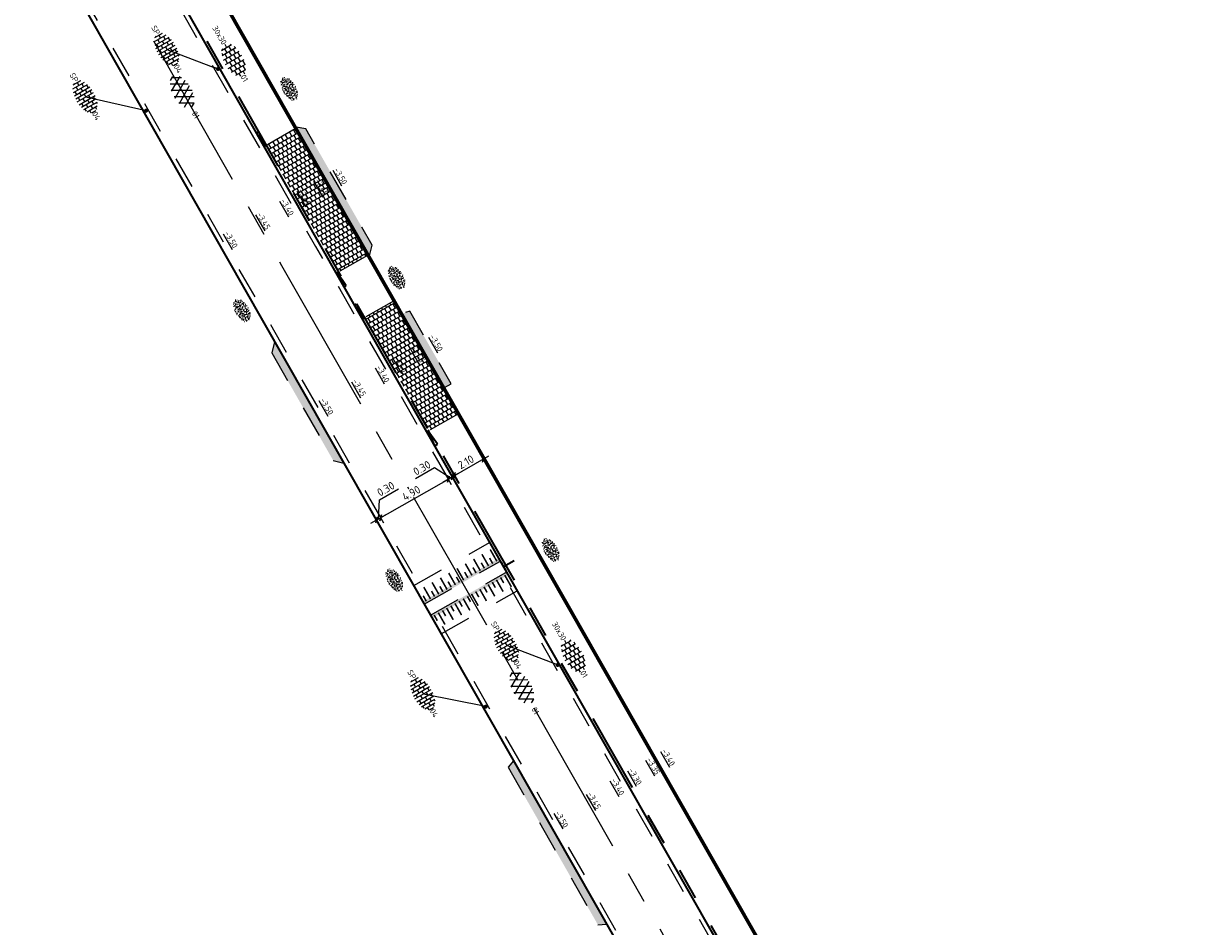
# Model space of a CAD drawing. Header units: metres. Extents: x 111691 to 117439, y 474133 to 478789.
# Tile 46 of 127: x 114739 to 114813, y 475808 to 475865. Entities that reach past the tile are written whole.
import ezdxf
from ezdxf.enums import TextEntityAlignment as Align

# ---------------------------------------------------------------- set-up
doc = ezdxf.new("R2010")
doc.units = ezdxf.units.M
for name, pattern in [('AM-AS', [16, 10, -2, 2, -2]), ('VH-TROTTOIRBAND_130-150', [15, 5, -2, 2, -2, 2, -2]), ('XX-HIDDEN', [4, 2, -2])]:
    doc.linetypes.add(name, pattern=pattern)
doc.layers.get('Defpoints').update_dxf_attribs({"lineweight": 25})
for name, color, linetype, lineweight in [('N-WE-AM-AS-G', 10, 'AM-AS', 18), ('N-WE-GR-GRAS-S', 60, 'Continuous', 25), ('N-WE-VH-HOOGTELABEL-T18', 2, 'Continuous', 18), ('N-WE-VH-KANTOPSLUITING_OPSLUITBAND_100X200-G', 150, 'Continuous', 35), ('N-WE-VH-KANTOPSLUITING_TROTTOIRBAND_130 150-G', 210, 'VH-TROTTOIRBAND_130-150', 35), ('N-WE-VH-KANTOPSLUITING_VERLOOPBAND-G', 40, 'Continuous', 35), ('N-WE-VH-KANTOPSLUITING_VOORKANTBAND-G', 7, 'Continuous', 35), ('N-WE-VH-KANTVERHARDING-G', 1, 'Continuous', 35), ('N-WE-VH-MAATVOERING-M', 7, 'Continuous', 18), ('N-WE-VH-MARKERING_DREMPEL-G', 7, 'Continuous', 25), ('N-WE-VH-MARKERING_VOP-A', 7, 'Continuous', 25), ('N-WE-VH-MATERIAALGRENS-G', 7, 'XX-HIDDEN', 18), ('N-WE-VH-VERHARDING_ASFALT-G', 252, 'Continuous', 35), ('N-WE-VH-VERHARDING_ASFALT-S', 7, 'Continuous', 25), ('N-WE-VH-VERHARDING_HERSTRATEN-S', 253, 'Continuous', 25), ('N-WE-VH-VERHARDING_TEGEL-S', 7, 'Continuous', 25), ('N-WE-VH-VERHARDING_TEGEL60-A', 252, 'Continuous', 18), ('X-XX-AL-AANPIJLING_SYMBOLEN-T25', 7, 'Continuous', 25)]:
    doc.layers.add(name, color=color, linetype=linetype, lineweight=lineweight)
doc.styles.add('ISO', font='NLCS-ISO.ttf')
doc.styles.add('NLCS-ISO', font='NLCS-ISO.ttf')
doc.styles.add('NLCS-ISO-ANNOTATIEF-T25', font='NLCS-ISO.ttf', dxfattribs={"height": 2.5})
doc.styles.add('NLCS-ISO-M200-T18', font='NLCS-ISO.ttf', dxfattribs={"height": 0.36})
doc.dimstyles.new('M200T25-PIJL', dxfattribs={"dimscale": 0.2, "dimtxt": 2.5, "dimasz": 2, "dimexe": 1, "dimexo": 0.25, "dimgap": 0.75, "dimtad": 1, "dimzin": 0, "dimdsep": 46, "dimtxsty": 'ISO', "dimcen": 0, "dimdle": 1, "dimse1": 1, "dimse2": 1, "dimclrt": 2, "dimazin": 0, "dimtfac": 1, "dimtdec": 4, "dimtmove": 2, "dimatfit": 3, "dimfxl": 1, "dimtolj": 1, "dimtzin": 0, "dimarcsym": 0})
doc.dimstyles.new('NLCS-ANNOTATIEF-T25-SCHRAP_L2_H1', dxfattribs={"dimtxt": 2.5, "dimasz": 1.4, "dimexe": 2, "dimexo": 2, "dimgap": 0.7, "dimtad": 1, "dimzin": 0, "dimdsep": 46, "dimtxsty": 'NLCS-ISO-ANNOTATIEF-T25', "dimblk": 'OBLIQUE', "dimcen": 0, "dimdle": 2, "dimclrd": 256, "dimclre": 256, "dimclrt": 256, "dimadec": 1, "dimazin": 0, "dimtfac": 1, "dimtdec": 3, "dimtofl": 0, "dimtmove": 0, "dimatfit": 3, "dimldrblk": 'OBLIQUE', "dimfxl": 2, "dimfxlon": 1, "dimtfillclr": 256, "dimtolj": 1, "dimtzin": 0, "dimlwd": -1, "dimlwe": -1, "dimarcsym": 0})
pattern_1 = [(299.72, (0, 0), (0.278997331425, -0.18617327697), [0.3, -0.3]), (29.72, (0, 0), (-0.14872855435, 0.26053755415), [])]

# ---------------------------------------------------------------- blocks, each defined once
blk = doc.blocks.new('SVH-ASFALT-SO')
at = {"ltscale": 0.1}
for p, q in [((-3.36, 2.17), (-1.83, 4.83)), ((0.36, -0.07), (-2.31, 4.55)), ((-1.91, 0.69), (0.95, 5.64)), ((2.75, -0.22), (-0.47, 5.37)), ((0, 0), (3.27, 5.66)), ((4.87, 0.12), (1.65, 5.7)), ((2.18, -0.23), (5.32, 5.22)), ((6.7, 0.95), (4.04, 5.55)), ((4.66, 0.07), (7.07, 4.25)), ((7.83, 2.99), (7.15, 4.18)), ((-2.72, 1.26), (-3.45, 2.54))]:
    blk.add_line(p, q, dxfattribs=at)
at = {"style": 'NLCS-ISO'}
blk.add_attdef('KLEUR', text='', height=1.8, dxfattribs=at).set_placement((9.49, 2.74), align=Align.MIDDLE_LEFT)
at = {"style": 'NLCS-ISO', "flags": 1}
blk.add_attdef('FUNCTIE', text='', height=1.8, dxfattribs=at).set_placement((0.12, -3.58), align=Align.MIDDLE_CENTER)
blk = doc.blocks.new('SVH-BSS_KEIFORMAAT_HALFST-SO')
at = {"ltscale": 0.1}
for p, q in [((-5.46, 1.05), (-5.25, 1.05)), ((-5.25, -1.46), (-5.25, 1.28)), ((-5.25, 0), (-4.2, 0)), ((-4.2, -2.2), (-4.2, 2.03)), ((-4.2, 1.05), (-3.15, 1.05)), ((-3.15, -2.63), (-3.15, 2.46)), ((-3.15, 2.1), (-2.1, 2.1)), ((-3.15, 0), (-2.1, 0)), ((-2.1, -2.89), (-2.1, 2.72)), ((-2.1, 1.05), (-1.05, 1.05)), ((-1.05, -3.03), (-1.05, 2.86)), ((-1.05, 2.1), (0, 2.1)), ((-1.05, 0), (0, 0)), ((0, -3.06), (0, 2.88)), ((0, 1.05), (1.05, 1.05)), ((1.05, -2.98), (1.05, 2.81)), ((1.05, 2.1), (2.1, 2.1)), ((1.05, 0), (2.1, 0)), ((2.1, -2.8), (2.1, 2.62)), ((2.1, 1.05), (3.15, 1.05)), ((3.15, -2.47), (3.15, 2.3)), ((3.15, 2.1), (3.61, 2.1)), ((3.15, 0), (4.2, 0)), ((4.2, -1.94), (4.2, 1.76)), ((4.2, 1.05), (5, 1.05)), ((5.25, -0.83), (5.25, 0.66)), ((5.25, 0), (5.43, 0)), ((-5.58, -1.05), (-5.25, -1.05)), ((-4.39, -2.1), (-4.2, -2.1)), ((-4.2, -1.05), (-3.15, -1.05)), ((-3.15, -2.1), (-2.1, -2.1)), ((-2.1, -1.05), (-1.05, -1.05)), ((-1.05, -2.1), (0, -2.1)), ((0, -1.05), (1.05, -1.05)), ((1.05, -2.1), (2.1, -2.1)), ((2.1, -1.05), (3.15, -1.05)), ((3.15, -2.1), (3.93, -2.1)), ((4.2, -1.05), (5.12, -1.05))]:
    blk.add_line(p, q, dxfattribs=at)
at = {"style": 'NLCS-ISO'}
blk.add_attdef('FORMAAT', text='', height=1.8, dxfattribs=at).set_placement((-5.68, -0.09), align=Align.MIDDLE_RIGHT)
blk.add_attdef('KLEUR', text='', height=1.8, dxfattribs=at).set_placement((5.53, -0.09), align=Align.MIDDLE_LEFT)
at = {"style": 'NLCS-ISO', "flags": 1}
blk.add_attdef('FUNCTIE', text='', height=1.8, dxfattribs=at).set_placement((0.12, -3.58), align=Align.MIDDLE_CENTER)
blk = doc.blocks.new('SVH-TEGEL_300X300_DUN_HALFST-SO')
for p, q in [((-5.66, 0), (-4.5, 0)), ((-4.89, 1.5), (-4.5, 1.5)), ((-4.5, -1.8), (-4.5, 1.8)), ((-4.5, 0.75), (-3, 0.75)), ((-3.7, 2.25), (-3, 2.25)), ((-3, -2.52), (-3, 2.52)), ((-3, 1.5), (-1.5, 1.5)), ((-3, 0), (-1.5, 0)), ((-1.5, -2.87), (-1.5, 2.87)), ((-1.5, 2.25), (0, 2.25)), ((-1.5, 0.75), (0, 0.75)), ((0, -2.97), (0, 2.97)), ((0, 1.5), (1.5, 1.5)), ((0, 0), (1.5, 0)), ((1.5, -2.87), (1.5, 2.87)), ((1.5, 2.25), (3, 2.25)), ((1.5, 0.75), (3, 0.75)), ((3, -2.52), (3, 2.52)), ((3, 1.5), (4.5, 1.5)), ((3, 0), (4.5, 0)), ((4.5, -1.8), (4.5, 1.8)), ((4.5, 0.75), (5.48, 0.75)), ((-4.89, -1.5), (-4.5, -1.5)), ((-4.5, -0.75), (-3, -0.75)), ((-3.7, -2.25), (-3, -2.25)), ((-3, -1.5), (-1.5, -1.5)), ((-1.5, -0.75), (0, -0.75)), ((-1.5, -2.25), (0, -2.25)), ((0, -1.5), (1.5, -1.5)), ((1.5, -0.75), (3, -0.75)), ((1.5, -2.25), (3, -2.25)), ((3, -1.5), (4.5, -1.5)), ((4.5, -0.75), (5.48, -0.75))]:
    blk.add_line(p, q)
at = {"style": 'NLCS-ISO'}
blk.add_attdef('FORMAAT', text='', height=1.8, dxfattribs=at).set_placement((-5.76, 0), align=Align.MIDDLE_RIGHT)
blk.add_attdef('KLEUR', text='', height=1.8, dxfattribs=at).set_placement((5.58, 0), align=Align.MIDDLE_LEFT)
at = {"style": 'NLCS-ISO', "flags": 1}
blk.add_attdef('FUNCTIE', text='', height=1.8, dxfattribs=at).set_placement((0.12, -3.58), align=Align.MIDDLE_CENTER)
blk = doc.blocks.new('SGR-GRAS_01-SO')
at = {"ltscale": 0.1}
for p, q in [((-1.96, -0.07), (-1.98, 0)), ((-1.93, 0.19), (-1.93, 0.24)), ((-1.89, 0.24), (-1.92, 0.25)), ((-1.67, 0.02), (-1.6, 0.04)), ((-1.6, 0.24), (-1.65, 0.29)), ((-1.53, 0.32), (-1.6, 0.35)), ((-1.45, 0.64), (-1.52, 0.66)), ((-1.52, 0.19), (-1.44, 0.19)), ((-1.47, 0.58), (-1.48, 0.65)), ((-1.43, 0.48), (-1.35, 0.5)), ((-1.36, 0.21), (-1.43, 0.23)), ((-1.42, 0.13), (-1.36, 0.17)), ((-1.38, 0.11), (-1.32, 0.16)), ((-1.37, 0.01), (-1.38, 0.08)), ((-1.33, 0.11), (-1.33, 0.19)), ((-1.3, 0.76), (-1.32, 0.77)), ((-1.28, 0.68), (-1.28, 0.76)), ((-1.17, 0.39), (-1.23, 0.43)), ((-1.17, 0.24), (-1.22, 0.29)), ((-1.15, 0.65), (-1.21, 0.7)), ((-1.11, 0.17), (-1.04, 0.19)), ((-1.03, 0.03), (-1.1, 0.07)), ((-0.94, 0.84), (-1, 0.88)), ((-0.97, 0.51), (-0.92, 0.57)), ((-0.89, 0.5), (-0.97, 0.52)), ((-0.94, 0.19), (-0.87, 0.19)), ((-0.92, 0.42), (-0.86, 0.46)), ((-0.89, 0.81), (-0.82, 0.81)), ((-0.87, 0.66), (-0.89, 0.73)), ((-0.8, 0.06), (-0.88, 0.08)), ((-0.87, 0.62), (-0.8, 0.64)), ((-0.8, 0.47), (-0.87, 0.51)), ((-0.75, 0.24), (-0.8, 0.29)), ((-0.77, 0.09), (-0.79, 0.16)), ((-0.73, 0.65), (-0.78, 0.7)), ((-0.74, 0.03), (-0.73, 0.11)), ((-0.67, 0.11), (-0.73, 0.14)), ((-0.69, 0.61), (-0.68, 0.68)), ((-0.58, 0.92), (-0.64, 0.96)), ((-0.56, 0.92), (-0.51, 0.97)), ((-0.56, 0.32), (-0.48, 0.34)), ((-0.44, 0.55), (-0.51, 0.59)), ((-0.43, 0.78), (-0.5, 0.8)), ((-0.42, 0.71), (-0.36, 0.74)), ((-0.34, 0.35), (-0.41, 0.37)), ((-0.32, 0.24), (-0.38, 0.29)), ((-0.31, 0.19), (-0.37, 0.22)), ((-0.37, 0.19), (-0.29, 0.19)), ((-0.31, 0.65), (-0.36, 0.7)), ((-0.32, 0.81), (-0.24, 0.81)), ((-0.32, 0.77), (-0.24, 0.79)), ((-0.28, 0.73), (-0.29, 0.81)), ((-0.21, 1), (-0.27, 1.03)), ((-0.24, 0.02), (-0.17, 0.04)), ((-0.18, 0.17), (-0.19, 0.24)), ((-0.08, 0.63), (-0.14, 0.67)), ((-0.14, -0.04), (-0.14, 0.03)), ((-0.09, 0.53), (-0.09, 0.6)), ((-0.08, 0.16), (-0.03, 0.21)), ((-0.07, 0.19), (0, 0.23)), ((0.06, 0.27), (-0.01, 0.3)), ((0, 0.47), (0.07, 0.49)), ((0.1, 0.24), (0.05, 0.29)), ((0.13, 0.64), (0.06, 0.66)), ((0.07, 0.99), (0.14, 1.03)), ((0.12, 0.65), (0.07, 0.7)), ((0.22, 0.2), (0.15, 0.22)), ((0.21, 0.19), (0.28, 0.19)), ((0.29, 0.71), (0.22, 0.75)), ((0.24, 0.92), (0.31, 0.94)), ((0.26, 0.81), (0.33, 0.81)), ((0.32, 0.81), (0.3, 0.89)), ((0.31, 0.17), (0.39, 0.19)), ((0.32, 0.57), (0.38, 0.62)), ((0.42, 0.34), (0.36, 0.38)), ((0.42, 0.25), (0.4, 0.32)), ((0.43, 0.48), (0.49, 0.51)), ((0.53, 0.24), (0.47, 0.29)), ((0.54, 0.65), (0.49, 0.7)), ((0.56, -0.02), (0.49, 0.02)), ((0.5, 0.45), (0.51, 0.53)), ((0.59, 0.93), (0.52, 0.94)), ((0.55, 0.62), (0.63, 0.64)), ((0.65, 0.79), (0.58, 0.83)), ((0.68, 0.49), (0.61, 0.51)), ((0.77, 0.05), (0.7, 0.07)), ((0.78, 0.42), (0.72, 0.46)), ((0.78, 0.19), (0.86, 0.19)), ((0.83, 0.81), (0.91, 0.81)), ((0.92, 0.06), (0.85, 0.09)), ((0.87, 0.31), (0.94, 0.33)), ((0.95, 0.24), (0.9, 0.29)), ((0.91, 0.89), (0.91, 0.92)), ((0.97, 0.65), (0.91, 0.7)), ((0.93, 0.76), (0.99, 0.8)), ((1.01, 0.87), (0.95, 0.91)), ((1.01, 0.33), (1, 0.4)), ((1.15, 0.78), (1.08, 0.8)), ((1.15, 0.5), (1.08, 0.54)), ((1.1, 0.38), (1.1, 0.45)), ((1.11, 0.77), (1.18, 0.79)), ((1.24, 0.34), (1.17, 0.36)), ((1.18, 0.01), (1.26, 0.03)), ((1.21, 0.21), (1.26, 0.26)), ((1.28, 0.14), (1.22, 0.17)), ((1.28, 0.25), (1.35, 0.29)), ((1.37, 0.24), (1.32, 0.29)), ((1.39, 0.65), (1.34, 0.7)), ((1.36, 0.19), (1.43, 0.19)), ((1.42, 0.46), (1.5, 0.48)), ((1.51, 0.58), (1.44, 0.62)), ((1.64, 0.21), (1.58, 0.25)), ((1.61, 0.41), (1.59, 0.48)), ((1.69, 0.3), (1.7, 0.37)), ((1.79, 0.19), (1.72, 0.21)), ((1.74, 0.16), (1.81, 0.18)), ((1.8, 0.24), (1.75, 0.29)), ((1.93, 0.19), (1.95, 0.19)), ((-1.92, -0.16), (-1.85, -0.12)), ((-1.82, -0.08), (-1.9, -0.06)), ((-1.76, -0.13), (-1.82, -0.09)), ((-1.78, -0.3), (-1.73, -0.25)), ((-1.62, -0.5), (-1.69, -0.46)), ((-1.63, -0.57), (-1.68, -0.52)), ((-1.61, -0.17), (-1.67, -0.11)), ((-1.57, -0.44), (-1.49, -0.44)), ((-1.54, -0.66), (-1.5, -0.64)), ((-1.4, -0.05), (-1.46, -0.01)), ((-1.38, -0.46), (-1.38, -0.39)), ((-1.35, -0.28), (-1.28, -0.26)), ((-1.27, -0.23), (-1.34, -0.21)), ((-1.26, -0.42), (-1.33, -0.38)), ((-1.27, -0.56), (-1.28, -0.48)), ((-1.21, -0.57), (-1.26, -0.52)), ((-1.18, -0.67), (-1.25, -0.65)), ((-1.19, -0.17), (-1.24, -0.11)), ((-1.13, -0.78), (-1.19, -0.75)), ((-1.06, -0.39), (-1, -0.35)), ((-1.04, -0.58), (-0.97, -0.57)), ((-0.99, -0.44), (-0.92, -0.44)), ((-0.9, -0.34), (-0.96, -0.3)), ((-0.9, -0.65), (-0.84, -0.6)), ((-0.84, -0.94), (-0.85, -0.93)), ((-0.78, -0.57), (-0.84, -0.52)), ((-0.76, -0.7), (-0.83, -0.67)), ((-0.76, -0.17), (-0.82, -0.11)), ((-0.8, -0.13), (-0.73, -0.11)), ((-0.71, -0.38), (-0.79, -0.36)), ((-0.79, -0.54), (-0.78, -0.46)), ((-0.72, -0.89), (-0.65, -0.87)), ((-0.71, -0.9), (-0.64, -0.86)), ((-0.62, -0.82), (-0.7, -0.8)), ((-0.67, -0.48), (-0.69, -0.4)), ((-0.53, -0.26), (-0.6, -0.22)), ((-0.58, -0.99), (-0.59, -0.97)), ((-0.57, -0.1), (-0.5, -0.06)), ((-0.49, -0.25), (-0.44, -0.19)), ((-0.48, -0.44), (-0.41, -0.42)), ((-0.4, -0.63), (-0.46, -0.59)), ((-0.38, -0.98), (-0.43, -0.93)), ((-0.42, -0.44), (-0.34, -0.44)), ((-0.36, -0.57), (-0.41, -0.52)), ((-0.34, -0.17), (-0.39, -0.11)), ((-0.26, -0.99), (-0.33, -0.95)), ((-0.25, -0.09), (-0.32, -0.07)), ((-0.17, -0.18), (-0.24, -0.14)), ((-0.16, -0.53), (-0.23, -0.51)), ((-0.21, -0.61), (-0.15, -0.58)), ((-0.19, -0.62), (-0.19, -0.54)), ((-0.17, -0.74), (-0.1, -0.72)), ((-0.07, -0.97), (-0.14, -0.95)), ((-0.04, -0.55), (-0.1, -0.51)), ((-0.08, -0.4), (-0.09, -0.32)), ((-0.01, -1.01), (0.04, -0.95)), ((0.05, -0.98), (0, -0.93)), ((0.07, -0.57), (0.01, -0.52)), ((0.02, -0.96), (0.01, -0.89)), ((0.08, -0.17), (0.03, -0.11)), ((0.1, -0.91), (0.03, -0.88)), ((0.07, -0.29), (0.14, -0.27)), ((0.19, -0.1), (0.13, -0.06)), ((0.16, -0.44), (0.23, -0.44)), ((0.17, -1.04), (0.22, -1.02)), ((0.31, -0.24), (0.24, -0.22)), ((0.33, -0.47), (0.26, -0.43)), ((0.29, -0.33), (0.35, -0.29)), ((0.4, -0.68), (0.32, -0.66)), ((0.39, -0.6), (0.45, -0.55)), ((0.39, -0.59), (0.46, -0.57)), ((0.4, -0.69), (0.41, -0.62)), ((0.46, -0.83), (0.4, -0.8)), ((0.47, -0.98), (0.42, -0.93)), ((0.49, -0.57), (0.44, -0.52)), ((0.45, -0.12), (0.46, -0.05)), ((0.51, -0.17), (0.45, -0.11)), ((0.52, -0.32), (0.5, -0.24)), ((0.62, -0.88), (0.6, -0.81)), ((0.63, -0.14), (0.7, -0.12)), ((0.69, -0.39), (0.62, -0.35)), ((0.64, -0.84), (0.71, -0.81)), ((0.7, -0.89), (0.77, -0.88)), ((0.73, -0.44), (0.81, -0.44)), ((0.82, -0.76), (0.76, -0.72)), ((0.78, -0.04), (0.85, 0)), ((0.86, -0.39), (0.79, -0.37)), ((0.8, -0.19), (0.85, -0.14)), ((0.86, -0.94), (0.84, -0.93)), ((0.91, -0.57), (0.86, -0.52)), ((0.93, -0.17), (0.88, -0.11)), ((0.95, -0.83), (0.88, -0.81)), ((0.94, -0.44), (1.01, -0.42)), ((1.05, -0.31), (0.99, -0.27)), ((1, -0.77), (1, -0.7)), ((1.05, -0.2), (1.05, -0.12)), ((1.11, -0.24), (1.1, -0.16)), ((1.19, -0.68), (1.12, -0.64)), ((1.14, -0.56), (1.21, -0.52)), ((1.21, -0.8), (1.2, -0.73)), ((1.33, -0.1), (1.26, -0.08)), ((1.26, -0.75), (1.33, -0.73)), ((1.34, -0.57), (1.29, -0.52)), ((1.36, -0.17), (1.3, -0.11)), ((1.31, -0.44), (1.38, -0.44)), ((1.42, -0.23), (1.35, -0.19)), ((1.42, -0.54), (1.35, -0.52)), ((1.55, -0.6), (1.49, -0.56)), ((1.5, -0.29), (1.57, -0.27)), ((1.64, -0.27), (1.65, -0.2)), ((1.64, -0.27), (1.7, -0.23)), ((1.68, -0.55), (1.74, -0.5)), ((1.71, -0.16), (1.69, -0.09)), ((1.78, -0.15), (1.71, -0.11)), ((1.71, -0.52), (1.71, -0.52)), ((1.78, -0.17), (1.73, -0.11)), ((1.88, -0.25), (1.81, -0.23))]:
    blk.add_line(p, q, dxfattribs=at)
at = {"ltscale": 0.1, "style": 'NLCS-ISO'}
blk.add_attdef('TYPE', text='', height=0.5, dxfattribs=at).set_placement((3.47, -0.02), align=Align.MIDDLE_CENTER)
blk = doc.blocks.new('_Oblique')
at = {"color": 0, "linetype": 'ByBlock', "lineweight": -2}
blk.add_line((-0.5, -0.5), (0.5, 0.5), dxfattribs=at)
blk = doc.blocks.new('*D152')
at = {"layer": 'Defpoints', "color": 0, "transparency": 16777216}
for p in [(114760.99, 475833.926), (114762.023, 475832.113), (114761.763, 475831.964)]:
    blk.add_point(p, dxfattribs=at)
at = {"layer": 'N-WE-VH-MAATVOERING-M', "transparency": 16777216}
for p, q in [((114760.916, 475835.061), (114762.115, 475835.745)), ((114760.859, 475833.851), (114760.916, 475835.061)), ((114760.382, 475833.579), (114761.337, 475834.124)), ((114760.927, 475833.429), (114760.531, 475834.124)), ((114761.188, 475833.578), (114760.792, 475834.273))]:
    blk.add_line(p, q, dxfattribs=at)
at = {"layer": 'N-WE-VH-MAATVOERING-M', "transparency": 16777216, "xscale": 0.28, "yscale": 0.28, "zscale": 0.28}
for p, rotation in [((114760.729, 475833.777), 209.6944698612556), ((114760.99, 475833.926), 29.69446986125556)]:
    blk.add_blockref('_Oblique', p, dxfattribs=dict(at, rotation=rotation))
at = {"layer": 'N-WE-VH-MAATVOERING-M', "transparency": 16777216, "insert": (114761.322, 475835.742), "char_height": 0.5, "attachment_point": 5, "rotation": 29.69447, "style": 'NLCS-ISO-ANNOTATIEF-T25', "bg_fill": 3, "box_fill_scale": 1.1, "bg_fill_color": 256, "bg_fill_true_color": 13158600, "bg_fill_transparency": 0}
blk.add_mtext('\\A1;0.30', dxfattribs=at)
blk = doc.blocks.new('*D151')
at = {"layer": 'Defpoints', "color": 0, "transparency": 16777216}
for p in [(114765.246, 475836.353), (114766.28, 475834.54), (114762.023, 475832.113)]:
    blk.add_point(p, dxfattribs=at)
at = {"layer": 'N-WE-VH-MAATVOERING-M', "transparency": 16777216}
for p, q in [((114765.444, 475836.005), (114765.048, 475836.7)), ((114760.642, 475833.727), (114765.594, 475836.551)), ((114761.188, 475833.578), (114760.792, 475834.273))]:
    blk.add_line(p, q, dxfattribs=at)
at = {"layer": 'N-WE-VH-MAATVOERING-M', "transparency": 16777216, "xscale": 0.28, "yscale": 0.28, "zscale": 0.28}
for p, rotation in [((114765.246, 475836.353), 29.69446990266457), ((114760.99, 475833.926), 209.6944699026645)]:
    blk.add_blockref('_Oblique', p, dxfattribs=dict(at, rotation=rotation))
at = {"layer": 'N-WE-VH-MAATVOERING-M', "transparency": 16777216, "insert": (114762.925, 475835.478), "char_height": 0.5, "attachment_point": 5, "rotation": 29.69447, "style": 'NLCS-ISO-ANNOTATIEF-T25', "bg_fill": 3, "box_fill_scale": 1.1, "bg_fill_color": 256, "bg_fill_true_color": 13158600, "bg_fill_transparency": 0}
blk.add_mtext('\\A1;4.90', dxfattribs=at)
blk = doc.blocks.new('*D150')
at = {"layer": 'Defpoints', "color": 0, "transparency": 16777216}
for p in [(114765.507, 475836.502), (114766.28, 475834.54), (114766.54, 475834.689)]:
    blk.add_point(p, dxfattribs=at)
at = {"layer": 'N-WE-VH-MAATVOERING-M', "transparency": 16777216}
for p, q in [((114764.385, 475837.06), (114763.186, 475836.377)), ((114765.376, 475836.427), (114764.385, 475837.06)), ((114764.899, 475836.155), (114765.854, 475836.7)), ((114765.444, 475836.005), (114765.048, 475836.7)), ((114765.705, 475836.154), (114765.309, 475836.849))]:
    blk.add_line(p, q, dxfattribs=at)
at = {"layer": 'N-WE-VH-MAATVOERING-M', "transparency": 16777216, "xscale": 0.28, "yscale": 0.28, "zscale": 0.28}
for p, rotation in [((114765.507, 475836.502), 29.69446989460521), ((114765.246, 475836.353), 209.6944698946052)]:
    blk.add_blockref('_Oblique', p, dxfattribs=dict(at, rotation=rotation))
at = {"layer": 'N-WE-VH-MAATVOERING-M', "transparency": 16777216, "insert": (114763.592, 475837.057), "char_height": 0.5, "attachment_point": 5, "rotation": 29.69447, "style": 'NLCS-ISO-ANNOTATIEF-T25', "bg_fill": 3, "box_fill_scale": 1.1, "bg_fill_color": 256, "bg_fill_true_color": 13158600, "bg_fill_transparency": 0}
blk.add_mtext('\\A1;0.30', dxfattribs=at)
blk = doc.blocks.new('*D148')
at = {"layer": 'Defpoints', "color": 0, "transparency": 16777216}
for p in [(114768.495, 475835.804), (114766.671, 475834.763)]:
    blk.add_point(p, dxfattribs=at)
at = {"layer": 'N-WE-VH-MAATVOERING-M', "transparency": 16777216}
for p, q in [((114765.29, 475836.378), (114767.809, 475837.814)), ((114767.659, 475837.269), (114767.263, 475837.964)), ((114765.835, 475836.228), (114765.439, 475836.923))]:
    blk.add_line(p, q, dxfattribs=at)
at = {"layer": 'N-WE-VH-MAATVOERING-M', "transparency": 16777216, "xscale": 0.28, "yscale": 0.28, "zscale": 0.28}
for p, rotation in [((114767.461, 475837.616), 29.69446991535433), ((114765.637, 475836.576), 209.6944699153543)]:
    blk.add_blockref('_Oblique', p, dxfattribs=dict(at, rotation=rotation))
at = {"layer": 'N-WE-VH-MAATVOERING-M', "transparency": 16777216, "insert": (114766.356, 475837.435), "char_height": 0.5, "attachment_point": 5, "rotation": 29.69447, "style": 'NLCS-ISO-ANNOTATIEF-T25', "bg_fill": 3, "box_fill_scale": 1.1, "bg_fill_color": 256, "bg_fill_true_color": 13158600, "bg_fill_transparency": 0}
blk.add_mtext('\\A1;2.10', dxfattribs=at)
at = {"layer": 'Defpoints', "color": 0, "transparency": 16777216}
blk.add_point((114767.461, 475837.616), dxfattribs=at)

msp = doc.modelspace()

# ---------------------------------------------------------------- hatches: boundary and pattern name
at = {"layer": 'N-WE-VH-MARKERING_VOP-A'}
h = msp.add_hatch(color=256, dxfattribs=at)
h.dxf.hatch_style = 1
h.paths.add_polyline_path([(114763.645, 475828.663), (114763.744, 475828.489), (114768.52, 475831.197), (114768.423, 475831.372)])
h = msp.add_hatch(color=256, dxfattribs=at)
h.dxf.hatch_style = 1
h.paths.add_polyline_path([(114764.14, 475827.796), (114764.239, 475827.622), (114769.014, 475830.329), (114768.914, 475830.502)])
at = {"layer": 'N-WE-VH-VERHARDING_HERSTRATEN-S'}
h = msp.add_hatch(color=256, dxfattribs=at)
h.dxf.hatch_style = 1
h.paths.add_polyline_path([(114756.291, 475858.379), (114755.676, 475858.489), (114759.201, 475852.303), (114760.287, 475850.399), (114760.461, 475851.062), (114759.618, 475852.541)])
h = msp.add_hatch(color=256, dxfattribs=at)
h.dxf.hatch_style = 1
h.paths.add_polyline_path([(114762.828, 475846.911), (114762.363, 475846.758), (114765.013, 475842.111), (114765.426, 475842.357)])
h = msp.add_hatch(color=256, dxfattribs=at)
h.dxf.hatch_style = 1
h.paths.add_polyline_path([(114754.331, 475844.997), (114754.15, 475844.305), (114758.009, 475837.537), (114758.686, 475837.359)])
h = msp.add_hatch(color=256, dxfattribs=at)
h.dxf.hatch_style = 1
h.paths.add_polyline_path([(114769.36, 475818.641), (114769.011, 475818.244), (114774.665, 475808.33), (114775.21, 475808.383)])
at = {"layer": 'N-WE-VH-VERHARDING_TEGEL60-A'}
h = msp.add_hatch(dxfattribs=at)
h.set_pattern_fill('AVH-TEGEL_300X300_HALFST-SO', color=256, angle=299.72, pattern_type=2)
h.set_pattern_definition(pattern_1)
h.paths.add_polyline_path([(114757.29, 475851.214), (114758.337, 475849.376), (114760.162, 475850.417), (114759.114, 475852.253), (114755.627, 475858.373), (114753.802, 475857.333)])
h = msp.add_hatch(dxfattribs=at)
h.set_pattern_fill('AVH-TEGEL_300X300_HALFST-SO', color=256, angle=299.72, pattern_type=2)
h.set_pattern_definition(pattern_1)
h.paths.add_polyline_path([(114764.026, 475839.401), (114765.85, 475840.441), (114761.799, 475847.546), (114759.975, 475846.505)])

# ---------------------------------------------------------------- linework, layer by layer
at = {"layer": 'N-WE-AM-AS-G'}
msp.add_lwpolyline([(114683.337, 475975.123), (114754.77, 475849.778), (114940.564, 475523.974)], dxfattribs=at)
at = {"layer": 'N-WE-VH-KANTOPSLUITING_OPSLUITBAND_100X200-G', "flags": 128}
msp.add_lwpolyline([(114925.449, 475560.571), (114759.114, 475852.253), (114685.572, 475981.299, -0.004745), (114685.516, 475981.4, -0.004745), (114685.534, 475981.409)], format="xyb", dxfattribs=at)
at = {"layer": 'N-WE-VH-KANTOPSLUITING_TROTTOIRBAND_130 150-G', "flags": 128}
msp.add_lwpolyline([(114685.204, 475977.696), (114757.29, 475851.214), (114938.253, 475533.88)], dxfattribs=at)
at = {"layer": 'N-WE-VH-KANTOPSLUITING_VERLOOPBAND-G'}
for points in [[(114753.177, 475858.127), (114753.307, 475858.201)], [(114753.307, 475858.201), (114753.737, 475857.296), (114753.177, 475858.127)], [(114753.672, 475857.259), (114753.802, 475857.333)], [(114758.207, 475849.302), (114758.337, 475849.376)], [(114758.833, 475848.508), (114758.272, 475849.339), (114758.704, 475848.434)], [(114758.702, 475848.433), (114758.833, 475848.508)], [(114759.349, 475847.3), (114759.479, 475847.374)], [(114759.479, 475847.374), (114759.909, 475846.468), (114759.349, 475847.3)], [(114759.844, 475846.431), (114759.975, 475846.505)], [(114763.896, 475839.326), (114764.07, 475839.425)], [(114764.565, 475838.557), (114763.983, 475839.376), (114764.391, 475838.458)], [(114764.391, 475838.458), (114764.565, 475838.557)]]:
    msp.add_lwpolyline(points, dxfattribs=at)
at = {"layer": 'N-WE-VH-KANTOPSLUITING_VOORKANTBAND-G', "flags": 128}
msp.add_lwpolyline([(114945.006, 475526.479), (114759.201, 475852.303), (114685.659, 475981.348, -0.003536), (114685.618, 475981.422)], format="xyb", dxfattribs=at)
at = {"layer": 'N-WE-VH-KANTOPSLUITING_VOORKANTBAND-G'}
msp.add_lwpolyline([(114685.302, 475977.229), (114757.159, 475851.139), (114942.717, 475525.749)], dxfattribs=at)
at = {"layer": 'N-WE-VH-KANTVERHARDING-G'}
msp.add_lwpolyline([(114680.948, 475973.761), (114752.381, 475848.416), (114938.175, 475522.612)], dxfattribs=at)
at = {"layer": 'N-WE-VH-MARKERING_DREMPEL-G', "const_width": 0.1, "flags": 128}
for points in [[(114767.263, 475830.6), (114766.843, 475831.339)], [(114767.785, 475830.896), (114767.365, 475831.635)], [(114768.045, 475831.044), (114767.848, 475831.391)], [(114768.306, 475831.192), (114767.887, 475831.931)], [(114766.219, 475830.008), (114765.799, 475830.747)], [(114766.741, 475830.304), (114766.321, 475831.043)], [(114767.002, 475830.452), (114766.804, 475830.8)], [(114767.524, 475830.748), (114767.326, 475831.096)], [(114764.653, 475829.12), (114764.234, 475829.859)], [(114765.175, 475829.416), (114764.756, 475830.155)], [(114765.436, 475829.564), (114765.239, 475829.912)], [(114765.697, 475829.712), (114765.278, 475830.451)], [(114765.958, 475829.86), (114765.76, 475830.208)], [(114766.48, 475830.156), (114766.282, 475830.504)], [(114768.017, 475829.878), (114768.214, 475829.53)], [(114768.278, 475830.026), (114768.697, 475829.286)], [(114768.539, 475830.174), (114768.736, 475829.826)], [(114768.8, 475830.322), (114769.219, 475829.582)], [(114764.131, 475828.824), (114763.712, 475829.563)], [(114764.392, 475828.972), (114764.195, 475829.32)], [(114764.914, 475829.268), (114764.717, 475829.616)], [(114766.712, 475829.138), (114767.131, 475828.399)], [(114766.973, 475829.286), (114767.17, 475828.938)], [(114767.234, 475829.434), (114767.653, 475828.695)], [(114767.495, 475829.582), (114767.692, 475829.234)], [(114767.756, 475829.73), (114768.175, 475828.99)], [(114763.87, 475828.676), (114763.673, 475829.024)], [(114765.407, 475828.399), (114765.604, 475828.051)], [(114765.668, 475828.547), (114766.087, 475827.807)], [(114765.929, 475828.695), (114766.126, 475828.347)], [(114766.19, 475828.842), (114766.609, 475828.103)], [(114766.451, 475828.99), (114766.648, 475828.642)], [(114764.363, 475827.807), (114764.56, 475827.459)], [(114764.624, 475827.955), (114765.043, 475827.216)], [(114764.885, 475828.103), (114765.082, 475827.755)], [(114765.146, 475828.251), (114765.565, 475827.511)]]:
    msp.add_lwpolyline(points, dxfattribs=at)
at = {"layer": 'N-WE-VH-MATERIAALGRENS-G'}
for p, q in [((114758.207, 475849.302), (114759.214, 475847.537)), ((114763.744, 475828.49), (114768.485, 475831.178)), ((114764.14, 475827.796), (114768.88, 475830.482)), ((114764.808, 475826.623), (114769.577, 475829.326))]:
    msp.add_line(p, q, dxfattribs=at)
at = {"layer": 'N-WE-VH-MATERIAALGRENS-G', "flags": 128}
for points in [[(114685.043, 475977.076), (114697.646, 475954.963), (114756.9, 475850.987), (114767.797, 475831.88)], [(114680.784, 475974.654), (114693.383, 475952.547), (114752.642, 475848.565), (114763.535, 475829.463)], [(114755.627, 475858.373), (114753.802, 475857.333)], [(114760.287, 475850.399), (114760.461, 475851.062), (114759.618, 475852.541), (114756.291, 475858.379), (114755.676, 475858.489)], [(114760.162, 475850.417), (114758.337, 475849.376)], [(114761.799, 475847.546), (114759.975, 475846.505)], [(114765.013, 475842.111), (114765.426, 475842.357), (114762.828, 475846.911), (114762.363, 475846.758)], [(114765.85, 475840.441), (114764.026, 475839.401)], [(114769.134, 475829.534), (114811.734, 475754.832)], [(114764.871, 475827.118), (114807.472, 475752.415)]]:
    msp.add_lwpolyline(points, dxfattribs=at)
at = {"layer": 'N-WE-VH-MATERIAALGRENS-G'}
for points in [[(114754.331, 475844.997), (114754.15, 475844.305), (114758.009, 475837.537), (114758.686, 475837.359)], [(114769.36, 475818.641), (114769.011, 475818.244), (114774.665, 475808.33), (114775.21, 475808.383)]]:
    msp.add_lwpolyline(points, dxfattribs=at)
at = {"layer": 'N-WE-VH-VERHARDING_ASFALT-G'}
for points in [[(114768.578, 475831.116), (114768.875, 475830.594)], [(114768.727, 475830.855), (114769.393, 475831.241)]]:
    msp.add_lwpolyline(points, dxfattribs=at)

# ---------------------------------------------------------------- block references
at = {"layer": 'N-WE-GR-GRAS-S', "xscale": 0.4, "yscale": 0.4, "zscale": 0.4, "rotation": 300.1117835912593}
for p in [(114755.252, 475860.892), (114762.004, 475849.025), (114752.285, 475846.964), (114771.704, 475831.907), (114761.866, 475829.999)]:
    msp.add_blockref('SGR-GRAS_01-SO', p, dxfattribs=at)
at = {"layer": 'N-WE-VH-VERHARDING_ASFALT-S', "xscale": 0.2, "yscale": 0.2, "zscale": 0.2, "rotation": 300.1117835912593}
for name, p, values in [('SVH-BSS_KEIFORMAAT_HALFST-SO', (114747.578, 475863.355), {'FORMAAT': 'SP', 'KLEUR': '04'}), ('SVH-BSS_KEIFORMAAT_HALFST-SO', (114742.446, 475860.379), {'FORMAAT': 'SP', 'KLEUR': '04'}), ('SVH-ASFALT-SO', (114747.826, 475860.814), {'KLEUR': '01'}), ('SVH-BSS_KEIFORMAAT_HALFST-SO', (114768.941, 475825.888), {'FORMAAT': 'SP', 'KLEUR': '04'}), ('SVH-BSS_KEIFORMAAT_HALFST-SO', (114763.685, 475822.84), {'FORMAAT': 'SP', 'KLEUR': '04'}), ('SVH-ASFALT-SO', (114769.189, 475823.347), {'KLEUR': '01'})]:
    msp.add_blockref(name, p, dxfattribs=at).add_auto_attribs(values)
at = {"layer": 'N-WE-VH-VERHARDING_TEGEL-S', "xscale": 0.2, "yscale": 0.2, "zscale": 0.2, "rotation": 300.1117835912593}
for p in [(114751.759, 475862.717), (114773.122, 475825.25)]:
    msp.add_blockref('SVH-TEGEL_300X300_DUN_HALFST-SO', p, dxfattribs=at).add_auto_attribs({'FORMAAT': '30x30', 'KLEUR': '01'})

# ---------------------------------------------------------------- texts
at = {"layer": 'N-WE-VH-HOOGTELABEL-T18', "style": 'NLCS-ISO-M200-T18'}
for s, p in [('%%U-3.50', (114758.042, 475855.815)), ('%%U-3.40', (114755.784, 475854.505)), ('%%U-3.45', (114756.841, 475855.13)), ('%%U-3.40', (114754.688, 475853.869)), ('%%U-3.45', (114753.197, 475853.005)), ('%%U-3.50', (114751.159, 475851.823)), ('%%U-3.50', (114764.063, 475845.326)), ('%%U-3.40', (114761.805, 475844.016)), ('%%U-3.45', (114762.893, 475844.648)), ('%%U-3.40', (114760.708, 475843.381)), ('%%U-3.45', (114759.218, 475842.516)), ('%%U-3.50', (114757.18, 475841.335)), ('%%U-3.35', (114777.717, 475818.723)), ('%%U-3.40', (114778.659, 475819.269)), ('%%U-3.30', (114776.575, 475818.06)), ('%%U-3.40', (114775.478, 475817.425)), ('%%U-3.45', (114773.988, 475816.56)), ('%%U-3.50', (114771.95, 475815.379))]:
    msp.add_text(s, height=0.36, rotation=299.72115, dxfattribs=at).set_placement(p)

# ---------------------------------------------------------------- leaders
at = {"layer": 'X-XX-AL-AANPIJLING_SYMBOLEN-T25'}
for points in [[(114750.766, 475862.141), (114747.578, 475863.355)], [(114746.248, 475859.521), (114742.446, 475860.379)], [(114772.128, 475824.674), (114768.941, 475825.888)], [(114767.61, 475822.053), (114763.685, 475822.84)]]:
    msp.add_leader(points, dimstyle='M200T25-PIJL', override={"dimasz": 1.25, "dimgap": 0.14, "dimtad": 0, "dimldrblk": 'Dot', "dimfxl": 1.5, "dimarcsym": 1}, dxfattribs=at)

# ---------------------------------------------------------------- next in the draw order: dimensions: what is measured, and where the dimension line sits
at = {"layer": 'N-WE-VH-MAATVOERING-M'}
dim = msp.add_linear_dim(base=(114760.99, 475833.926), p1=(114761.763, 475831.964), p2=(114762.023, 475832.113), angle=29.69447, dimstyle='NLCS-ANNOTATIEF-T25-SCHRAP_L2_H1', override={"dimtmove": 1, "dimtfill": 1}, dxfattribs=at)
dim.commit()
dim.dimension.update_dxf_attribs({"geometry": '*D152', "text_midpoint": (114761.037, 475835.131), "dimtype": 161})

# ---------------------------------------------------------------- next in the draw order: dimensions: what is measured, and where the dimension line sits
dim = msp.add_aligned_dim(p1=(114762.023, 475832.113), p2=(114766.28, 475834.54), distance=2.087, dimstyle='NLCS-ANNOTATIEF-T25-SCHRAP_L2_H1', override={"dimtfill": 1}, dxfattribs=at)
dim.commit()
dim.dimension.update_dxf_attribs({"geometry": '*D151', "text_midpoint": (114762.925, 475835.478)})

# ---------------------------------------------------------------- next in the draw order: linework, layer by layer
at = {"layer": 'N-WE-VH-MATERIAALGRENS-G'}
msp.add_line((114763.076, 475829.663), (114767.851, 475832.37), dxfattribs=at)

# ---------------------------------------------------------------- next in the draw order: dimensions: what is measured, and where the dimension line sits
at = {"layer": 'N-WE-VH-MAATVOERING-M'}
dim = msp.add_linear_dim(base=(114765.507, 475836.502), p1=(114766.28, 475834.54), p2=(114766.54, 475834.689), angle=29.69447, dimstyle='NLCS-ANNOTATIEF-T25-SCHRAP_L2_H1', override={"dimtmove": 1, "dimtfill": 1}, dxfattribs=at)
dim.commit()
dim.dimension.update_dxf_attribs({"geometry": '*D150', "text_midpoint": (114764.263, 475836.991), "dimtype": 161})

# ---------------------------------------------------------------- next in the draw order: dimensions: what is measured, and where the dimension line sits
dim = msp.add_aligned_dim(p1=(114766.671, 475834.763), p2=(114768.495, 475835.804), distance=2.087, dimstyle='NLCS-ANNOTATIEF-T25-SCHRAP_L2_H1', override={"dimtfill": 1}, dxfattribs=at)
dim.commit()
dim.dimension.update_dxf_attribs({"geometry": '*D148', "text_midpoint": (114766.356, 475837.435)})

doc.saveas('drawing.dxf')
